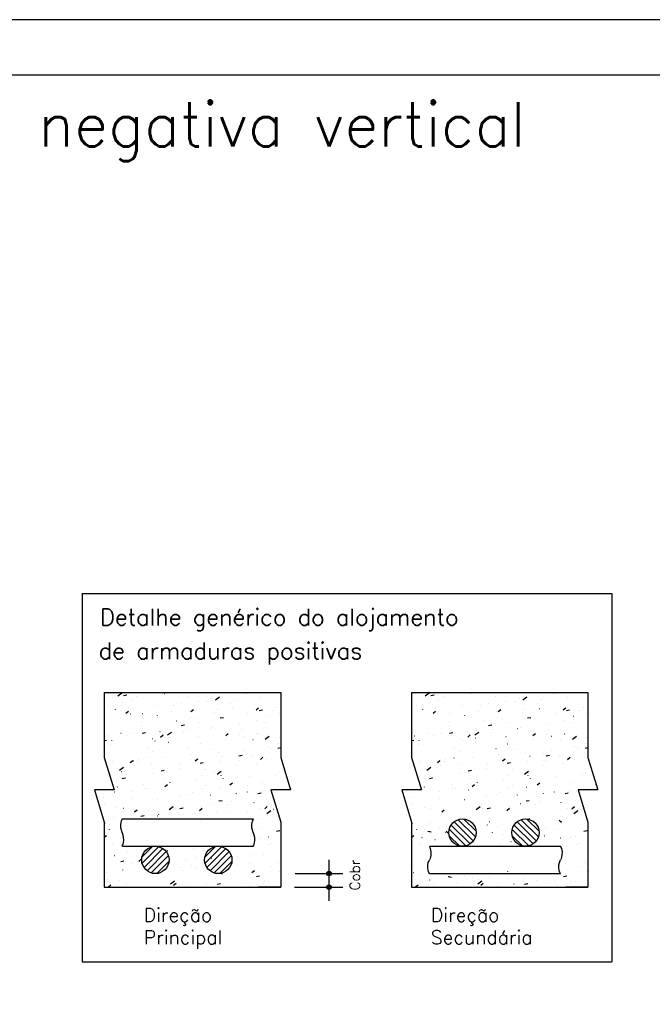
# Model space of a CAD drawing. Extents: x 0 to 84.1, y 0 to 59.4.
# Tile 9 of 10: x 52.1 to 63.5, y 41.5 to 59.4. Entities that reach past the tile are written whole.
import ezdxf

# ---------------------------------------------------------------- set-up
doc = ezdxf.new("R2010")
doc.units = 0
doc.header["$MEASUREMENT"] = 0
doc.layers.add('2', color=2, linetype='CONTINUOUS')
doc.layers.add('7', color=7, linetype='CONTINUOUS')
doc.styles.get("Standard").update_dxf_attribs({"font": 'ROMANS.SHX'})

msp = doc.modelspace()

# ---------------------------------------------------------------- linework, layer by layer
at = {"layer": '2', "linetype": 'Continuous'}
for p, q in [((84.100006, 59.400002), (0, 59.400002)), ((53.2, 48.983948), (62.805, 48.983948)), ((53.2, 48.983948), (53.2, 42.3)), ((62.805, 48.983948), (62.805, 42.3)), ((53.59889, 47.18758), (56.79889, 47.18758)), ((53.59889, 47.18758), (53.59889, 46.009642)), ((55.150629, 47.185884), (55.151237, 47.186677)), ((56.79889, 47.18758), (56.79889, 46.009642)), ((59.173387, 47.18758), (62.373387, 47.18758)), ((59.173387, 47.18758), (59.173387, 46.009642)), ((60.725125, 47.185884), (60.725734, 47.186677)), ((62.373387, 47.18758), (62.373387, 46.009642)), ((53.59889, 47.067398), (53.59889, 47.067398)), ((53.846571, 47.12817), (53.919213, 47.181305)), ((53.947479, 47.135157), (54.006377, 47.146606)), ((54.085376, 47.058444), (54.085507, 47.059436)), ((54.190843, 47.106954), (54.191451, 47.107748)), ((54.687855, 47.170258), (54.688831, 47.170474)), ((55.129131, 47.119933), (55.129262, 47.120924)), ((55.304903, 47.032752), (55.30588, 47.032968)), ((55.476049, 47.024036), (55.476657, 47.024829)), ((55.548977, 47.086862), (55.549954, 47.087078)), ((55.617858, 47.053686), (55.690499, 47.10682)), ((55.956702, 47.064492), (55.957311, 47.065286)), ((56.171516, 47.171011), (56.171647, 47.172003)), ((56.435835, 47.102966), (56.436443, 47.103759)), ((59.173387, 47.067398), (59.173387, 47.067398)), ((59.421068, 47.12817), (59.493709, 47.181305)), ((59.521976, 47.135157), (59.580874, 47.146606)), ((59.659873, 47.058444), (59.660003, 47.059436)), ((59.765339, 47.106954), (59.765948, 47.107748)), ((60.262352, 47.170258), (60.263328, 47.170474)), ((60.703628, 47.119933), (60.703759, 47.120924)), ((60.8794, 47.032752), (60.880376, 47.032968)), ((61.050545, 47.024036), (61.051154, 47.024829)), ((61.123474, 47.086862), (61.12445, 47.087078)), ((61.192354, 47.053686), (61.264995, 47.10682)), ((61.531199, 47.064492), (61.531808, 47.065286)), ((61.746013, 47.171011), (61.746144, 47.172003)), ((62.010331, 47.102966), (62.01094, 47.103759)), ((53.59889, 46.947), (53.59889, 46.947)), ((53.59889, 46.92884), (53.59889, 46.92884)), ((53.59889, 46.92884), (53.59889, 46.92884)), ((53.59889, 46.92884), (53.59889, 46.92884)), ((53.59889, 46.92145), (53.59889, 46.92145)), ((53.59889, 46.92145), (53.59889, 46.92145)), ((53.68227, 46.947325), (53.683247, 46.947541)), ((53.803162, 46.881467), (53.803292, 46.882458)), ((53.926344, 47.001435), (53.927321, 47.001651)), ((53.989343, 46.811915), (54.035306, 46.850482)), ((54.03713, 46.906633), (54.037739, 46.907426)), ((54.516262, 46.945106), (54.516871, 46.945899)), ((54.811006, 46.834371), (54.812005, 46.834415)), ((54.846917, 46.942955), (54.847047, 46.943947)), ((54.996916, 46.985562), (54.997525, 46.986356)), ((55.135697, 46.848547), (55.136696, 46.848591)), ((55.170887, 46.840954), (55.21685, 46.879521)), ((55.653204, 46.871142), (55.654203, 46.871186)), ((55.889302, 46.994034), (55.889432, 46.995025)), ((55.91707, 46.894164), (55.918046, 46.89438)), ((56.352432, 46.869993), (56.398394, 46.90856)), ((56.387504, 46.903203), (56.388503, 46.903246)), ((56.408503, 46.862496), (56.4674, 46.873945)), ((56.648493, 46.860699), (56.648624, 46.86169)), ((56.712195, 46.917379), (56.713194, 46.917422)), ((59.173387, 46.947), (59.173387, 46.947)), ((59.173387, 46.92884), (59.173387, 46.92884)), ((59.173387, 46.92884), (59.173387, 46.92884)), ((59.173387, 46.92884), (59.173387, 46.92884)), ((59.173387, 46.92145), (59.173387, 46.92145)), ((59.173387, 46.92145), (59.173387, 46.92145)), ((59.256767, 46.947325), (59.257743, 46.947541)), ((59.377658, 46.881467), (59.377789, 46.882458)), ((59.500841, 47.001435), (59.501817, 47.001651)), ((59.56384, 46.811915), (59.609803, 46.850482)), ((59.611627, 46.906633), (59.612236, 46.907426)), ((60.090759, 46.945106), (60.091368, 46.945899)), ((60.385503, 46.834371), (60.386502, 46.834415)), ((60.421414, 46.942955), (60.421544, 46.943947)), ((60.571413, 46.985562), (60.572022, 46.986356)), ((60.710194, 46.848547), (60.711193, 46.848591)), ((60.745384, 46.840954), (60.791347, 46.879521)), ((61.227701, 46.871142), (61.2287, 46.871186)), ((61.463798, 46.994034), (61.463929, 46.995025)), ((61.491567, 46.894164), (61.492543, 46.89438)), ((61.926928, 46.869993), (61.972891, 46.90856)), ((61.962001, 46.903203), (61.963, 46.903246)), ((61.982999, 46.862496), (62.041897, 46.873945)), ((62.22299, 46.860699), (62.22312, 46.86169)), ((62.286692, 46.917379), (62.287691, 46.917422)), ((53.59889, 46.781449), (53.59889, 46.781449)), ((53.59889, 46.781449), (53.59889, 46.781449)), ((53.59889, 46.654538), (53.59889, 46.654538)), ((53.59889, 46.654538), (53.59889, 46.654538)), ((54.076706, 46.802311), (54.077705, 46.802355)), ((54.294437, 46.808737), (54.295413, 46.808953)), ((54.564702, 46.765978), (54.564833, 46.766969)), ((54.911485, 46.671231), (54.912461, 46.671447)), ((55.155559, 46.725341), (55.156535, 46.725557)), ((55.243502, 46.720975), (55.24411, 46.721768)), ((55.607087, 46.817056), (55.607218, 46.818048)), ((55.701731, 46.725114), (55.760629, 46.736562)), ((56.203288, 46.799905), (56.203896, 46.800698)), ((56.366278, 46.683721), (56.366409, 46.684713)), ((56.534118, 46.756658), (56.535095, 46.756874)), ((56.778192, 46.810768), (56.779169, 46.810984)), ((59.173387, 46.781449), (59.173387, 46.781449)), ((59.173387, 46.781449), (59.173387, 46.781449)), ((59.173387, 46.654538), (59.173387, 46.654538)), ((59.173387, 46.654538), (59.173387, 46.654538)), ((59.651203, 46.802311), (59.652202, 46.802355)), ((59.868934, 46.808737), (59.86991, 46.808953)), ((60.139199, 46.765978), (60.13933, 46.766969)), ((60.485982, 46.671231), (60.486958, 46.671447)), ((60.730056, 46.725341), (60.731032, 46.725557)), ((60.817998, 46.720975), (60.818607, 46.721768)), ((61.181584, 46.817056), (61.181714, 46.818048)), ((61.276228, 46.725114), (61.335126, 46.736562)), ((61.777784, 46.799905), (61.778393, 46.800698)), ((61.940775, 46.683721), (61.940906, 46.684713)), ((62.108615, 46.756658), (62.109591, 46.756874)), ((62.352689, 46.810768), (62.353665, 46.810984)), ((53.59889, 46.484286), (53.59889, 46.484286)), ((54.282488, 46.589), (54.282618, 46.589991)), ((54.283716, 46.642045), (54.284324, 46.642838)), ((54.609135, 46.480196), (54.609744, 46.48099)), ((54.746165, 46.416072), (54.818806, 46.469207)), ((54.99496, 46.587731), (55.053857, 46.59918)), ((55.089789, 46.520653), (55.090398, 46.521446)), ((55.324872, 46.640078), (55.325003, 46.64107)), ((55.523652, 46.532643), (55.524628, 46.532859)), ((55.568921, 46.559126), (55.56953, 46.55992)), ((56.049575, 46.599583), (56.050184, 46.600376)), ((56.084064, 46.506743), (56.084194, 46.507735)), ((56.528707, 46.638056), (56.529316, 46.638849)), ((59.173387, 46.484286), (59.173387, 46.484286)), ((59.856984, 46.589), (59.857115, 46.589991)), ((59.858212, 46.642045), (59.858821, 46.642838)), ((60.183632, 46.480196), (60.184241, 46.48099)), ((60.320661, 46.416072), (60.393302, 46.469207)), ((60.569456, 46.587731), (60.628354, 46.59918)), ((60.664286, 46.520653), (60.664895, 46.521446)), ((60.899369, 46.640078), (60.8995, 46.64107)), ((61.098149, 46.532643), (61.099125, 46.532859)), ((61.143418, 46.559126), (61.144027, 46.55992)), ((61.624072, 46.599583), (61.624681, 46.600376)), ((61.658561, 46.506743), (61.658691, 46.507735)), ((62.103204, 46.638056), (62.103813, 46.638849)), ((53.59889, 46.380236), (53.59889, 46.380236)), ((53.59889, 46.380236), (53.59889, 46.380236)), ((53.59889, 46.335507), (53.59889, 46.335507)), ((53.59889, 46.316363), (53.640314, 46.324415)), ((53.59889, 46.313203), (53.59889, 46.313203)), ((53.59889, 46.313203), (53.59889, 46.313203)), ((53.649349, 46.401266), (53.649958, 46.40206)), ((53.735116, 46.319151), (53.736115, 46.319195)), ((53.901019, 46.447216), (53.901995, 46.447432)), ((54.000273, 46.412022), (54.000404, 46.413014)), ((54.130003, 46.441723), (54.130612, 46.442516)), ((54.288188, 46.450349), (54.347086, 46.461797)), ((54.469416, 46.351211), (54.470415, 46.351255)), ((54.518067, 46.30971), (54.519043, 46.309927)), ((54.619335, 46.378147), (54.665298, 46.416714)), ((54.762141, 46.36382), (54.763117, 46.364037)), ((54.794107, 46.365388), (54.795106, 46.365431)), ((55.042658, 46.463101), (55.042788, 46.464092)), ((55.311614, 46.387983), (55.312613, 46.388026)), ((55.80088, 46.407186), (55.846842, 46.445753)), ((55.801849, 46.329766), (55.80198, 46.330757)), ((56.045914, 46.420043), (56.046913, 46.420086)), ((56.1407, 46.395137), (56.141676, 46.395354)), ((56.296161, 46.334995), (56.296769, 46.335788)), ((56.370605, 46.434219), (56.371604, 46.434263)), ((56.384774, 46.449247), (56.38575, 46.449464)), ((56.517451, 46.341588), (56.590092, 46.394723)), ((56.769266, 46.365614), (56.769875, 46.366407)), ((59.173387, 46.380236), (59.173387, 46.380236)), ((59.173387, 46.380236), (59.173387, 46.380236)), ((59.173387, 46.335507), (59.173387, 46.335507)), ((59.173387, 46.316363), (59.214811, 46.324415)), ((59.173387, 46.313203), (59.173387, 46.313203)), ((59.173387, 46.313203), (59.173387, 46.313203)), ((59.223846, 46.401266), (59.224455, 46.40206)), ((59.309613, 46.319151), (59.310612, 46.319195)), ((59.475516, 46.447216), (59.476492, 46.447432)), ((59.57477, 46.412022), (59.5749, 46.413014)), ((59.7045, 46.441723), (59.705109, 46.442516)), ((59.862685, 46.450349), (59.921582, 46.461797)), ((60.043913, 46.351211), (60.044912, 46.351255)), ((60.092564, 46.30971), (60.09354, 46.309927)), ((60.193832, 46.378147), (60.239795, 46.416714)), ((60.336638, 46.36382), (60.337614, 46.364037)), ((60.368604, 46.365388), (60.369603, 46.365431)), ((60.617155, 46.463101), (60.617285, 46.464092)), ((60.886111, 46.387983), (60.88711, 46.388026)), ((61.375376, 46.407186), (61.421339, 46.445753)), ((61.376346, 46.329766), (61.376476, 46.330757)), ((61.620411, 46.420043), (61.62141, 46.420086)), ((61.715197, 46.395137), (61.716173, 46.395354)), ((61.870657, 46.334995), (61.871266, 46.335788)), ((61.945102, 46.434219), (61.946101, 46.434263)), ((61.959271, 46.449247), (61.960247, 46.449464)), ((62.091947, 46.341588), (62.164588, 46.394723)), ((62.343763, 46.365614), (62.344371, 46.366407)), ((53.718058, 46.235045), (53.718189, 46.236036)), ((54.376589, 46.177135), (54.377197, 46.177929)), ((54.760443, 46.286123), (54.760574, 46.287115)), ((55.130234, 46.171122), (55.13121, 46.171339)), ((55.336375, 46.256065), (55.336983, 46.256859)), ((55.519635, 46.152788), (55.519765, 46.15378)), ((56.142448, 46.134673), (56.143057, 46.135467)), ((56.56339, 46.214277), (56.56352, 46.215268)), ((56.615554, 46.165292), (56.616162, 46.166086)), ((56.749211, 46.177688), (56.79889, 46.187344)), ((56.752867, 46.256549), (56.753843, 46.256766)), ((59.292555, 46.235045), (59.292686, 46.236036)), ((59.951085, 46.177135), (59.951694, 46.177929)), ((60.33494, 46.286123), (60.335071, 46.287115)), ((60.704731, 46.171122), (60.705707, 46.171339)), ((60.910871, 46.256065), (60.91148, 46.256859)), ((61.094131, 46.152788), (61.094262, 46.15378)), ((61.716945, 46.134673), (61.717554, 46.135467)), ((62.137887, 46.214277), (62.138017, 46.215268)), ((62.19005, 46.165292), (62.190659, 46.166086)), ((62.323708, 46.177688), (62.373387, 46.187344)), ((62.327364, 46.256549), (62.32834, 46.256766)), ((53.59889, 46.105934), (53.59889, 46.105934)), ((53.59889, 46.105934), (53.59889, 46.105934)), ((53.59889, 46.105934), (53.59889, 46.105934)), ((53.59889, 46.009645), (53.777724, 45.420676)), ((53.742222, 45.936357), (53.742831, 45.93715)), ((54.067783, 45.91534), (54.113746, 45.953907)), ((54.124649, 45.948189), (54.125625, 45.948406)), ((54.196014, 45.932168), (54.196145, 45.933159)), ((54.222876, 45.976814), (54.223485, 45.977607)), ((54.368723, 46.002299), (54.369699, 46.002516)), ((54.478229, 46.109145), (54.478359, 46.110137)), ((54.702008, 46.015287), (54.702617, 46.01608)), ((55.182662, 46.055743), (55.183271, 46.056537)), ((55.23742, 45.97581), (55.23755, 45.976802)), ((55.249328, 45.944379), (55.29529, 45.982946)), ((55.661794, 46.094217), (55.662403, 46.09501)), ((55.704324, 45.936883), (55.705323, 45.936927)), ((55.747282, 46.033617), (55.748258, 46.033833)), ((55.991356, 46.087726), (55.992332, 46.087943)), ((56.029015, 45.951059), (56.030014, 45.951103)), ((56.04244, 46.040305), (56.101337, 46.051754)), ((56.281175, 46.037299), (56.281306, 46.03829)), ((56.430872, 45.973418), (56.476834, 46.011985)), ((56.546522, 45.973654), (56.547521, 45.973698)), ((56.79889, 46.009645), (56.977724, 45.420676)), ((59.173387, 46.105934), (59.173387, 46.105934)), ((59.173387, 46.105934), (59.173387, 46.105934)), ((59.173387, 46.105934), (59.173387, 46.105934)), ((59.173387, 46.009645), (59.35222, 45.420676)), ((59.316719, 45.936357), (59.317328, 45.93715)), ((59.64228, 45.91534), (59.688243, 45.953907)), ((59.699146, 45.948189), (59.700122, 45.948406)), ((59.770511, 45.932168), (59.770641, 45.933159)), ((59.797373, 45.976814), (59.797982, 45.977607)), ((59.94322, 46.002299), (59.944196, 46.002516)), ((60.052725, 46.109145), (60.052856, 46.110137)), ((60.276505, 46.015287), (60.277114, 46.01608)), ((60.757159, 46.055743), (60.757768, 46.056537)), ((60.811917, 45.97581), (60.812047, 45.976802)), ((60.823824, 45.944379), (60.869787, 45.982946)), ((61.236291, 46.094217), (61.2369, 46.09501)), ((61.278821, 45.936883), (61.27982, 45.936927)), ((61.321779, 46.033617), (61.322755, 46.033833)), ((61.565853, 46.087726), (61.566829, 46.087943)), ((61.603512, 45.951059), (61.604511, 45.951103)), ((61.616936, 46.040305), (61.675834, 46.051754)), ((61.855672, 46.037299), (61.855803, 46.03829)), ((62.005369, 45.973418), (62.051331, 46.011985)), ((62.121019, 45.973654), (62.122018, 45.973698)), ((62.373387, 46.009645), (62.552221, 45.420676)), ((53.648241, 45.847112), (53.648241, 45.847112)), ((53.648241, 45.847112), (53.648241, 45.847112)), ((53.648241, 45.847112), (53.648241, 45.847112)), ((53.649533, 45.842859), (53.649533, 45.842859)), ((53.649533, 45.842859), (53.649533, 45.842859)), ((53.649533, 45.842859), (53.649533, 45.842859)), ((53.655471, 45.823301), (53.655471, 45.823301)), ((53.661317, 45.804049), (53.661317, 45.804049)), ((53.661317, 45.804049), (53.661317, 45.804049)), ((53.661317, 45.804049), (53.661317, 45.804049)), ((53.874472, 45.778458), (53.947113, 45.831593)), ((53.913799, 45.75519), (53.91393, 45.756182)), ((54.127826, 45.868052), (54.128825, 45.868095)), ((54.452517, 45.882228), (54.453516, 45.882271)), ((54.628897, 45.76554), (54.687794, 45.776989)), ((54.736816, 45.809602), (54.737792, 45.809818)), ((54.955205, 45.798833), (54.955336, 45.799824)), ((54.970024, 45.904823), (54.971023, 45.904866)), ((55.335668, 45.902923), (55.394566, 45.914371)), ((55.429248, 45.791156), (55.429856, 45.791949)), ((55.645758, 45.703974), (55.718399, 45.757109)), ((55.998961, 45.860321), (55.999091, 45.861313)), ((56.359449, 45.895029), (56.360425, 45.895245)), ((59.222738, 45.847112), (59.222738, 45.847112)), ((59.222738, 45.847112), (59.222738, 45.847112)), ((59.222738, 45.847112), (59.222738, 45.847112)), ((59.22403, 45.842859), (59.22403, 45.842859)), ((59.22403, 45.842859), (59.22403, 45.842859)), ((59.22403, 45.842859), (59.22403, 45.842859)), ((59.229968, 45.823301), (59.229968, 45.823301)), ((59.235814, 45.804049), (59.235814, 45.804049)), ((59.235814, 45.804049), (59.235814, 45.804049)), ((59.235814, 45.804049), (59.235814, 45.804049)), ((59.448968, 45.778458), (59.521609, 45.831593)), ((59.488296, 45.75519), (59.488427, 45.756182)), ((59.702323, 45.868052), (59.703322, 45.868095)), ((60.027014, 45.882228), (60.028013, 45.882271)), ((60.203393, 45.76554), (60.262291, 45.776989)), ((60.311312, 45.809602), (60.312289, 45.809818)), ((60.529702, 45.798833), (60.529833, 45.799824)), ((60.544521, 45.904823), (60.54552, 45.904866)), ((60.910165, 45.902923), (60.969063, 45.914371)), ((61.003744, 45.791156), (61.004353, 45.791949)), ((61.220254, 45.703974), (61.292895, 45.757109)), ((61.573457, 45.860321), (61.573588, 45.861313)), ((61.933945, 45.895029), (61.934922, 45.895245)), ((53.706413, 45.655529), (53.706413, 45.655529)), ((53.716919, 45.62093), (53.716919, 45.62093)), ((53.726283, 45.59009), (53.726283, 45.59009)), ((53.727568, 45.585857), (53.727568, 45.585857)), ((53.727568, 45.585857), (53.727568, 45.585857)), ((53.727568, 45.585857), (53.727568, 45.585857)), ((53.731231, 45.586669), (53.732207, 45.586885)), ((53.922125, 45.628158), (53.981023, 45.639606)), ((53.975305, 45.640779), (53.976281, 45.640995)), ((54.469461, 45.712226), (54.47007, 45.713019)), ((54.672991, 45.621855), (54.673121, 45.622847)), ((55.275535, 45.590834), (55.276144, 45.591627)), ((55.353864, 45.672096), (55.35484, 45.672312)), ((55.597938, 45.726206), (55.598914, 45.726422)), ((55.716746, 45.683344), (55.716877, 45.684335)), ((55.754667, 45.629307), (55.755276, 45.630101)), ((56.227773, 45.659926), (56.228381, 45.66072)), ((56.700878, 45.690545), (56.701487, 45.691339)), ((56.759131, 45.734422), (56.759261, 45.735414)), ((59.28091, 45.655529), (59.28091, 45.655529)), ((59.291416, 45.62093), (59.291416, 45.62093)), ((59.30078, 45.59009), (59.30078, 45.59009)), ((59.302065, 45.585857), (59.302065, 45.585857)), ((59.302065, 45.585857), (59.302065, 45.585857)), ((59.302065, 45.585857), (59.302065, 45.585857)), ((59.305727, 45.586669), (59.306704, 45.586885)), ((59.496622, 45.628158), (59.555519, 45.639606)), ((59.549801, 45.640779), (59.550778, 45.640995)), ((60.043958, 45.712226), (60.044567, 45.713019)), ((60.247487, 45.621855), (60.247618, 45.622847)), ((60.850032, 45.590834), (60.850641, 45.591627)), ((60.928361, 45.672096), (60.929337, 45.672312)), ((61.172435, 45.726206), (61.173411, 45.726422)), ((61.291243, 45.683344), (61.291373, 45.684335)), ((61.329164, 45.629307), (61.329773, 45.630101)), ((61.802269, 45.659926), (61.802878, 45.66072)), ((62.275375, 45.690545), (62.275984, 45.691339)), ((62.333628, 45.734422), (62.333758, 45.735414)), ((53.777724, 45.420676), (53.420057, 45.420676)), ((53.420057, 45.420676), (53.59889, 44.831707)), ((53.835095, 45.471448), (53.835704, 45.472241)), ((54.110927, 45.399068), (54.111926, 45.399112)), ((54.315749, 45.511904), (54.316358, 45.512698)), ((54.343397, 45.448081), (54.344374, 45.448297)), ((54.390776, 45.444877), (54.390907, 45.445869)), ((54.628434, 45.421663), (54.629433, 45.421707)), ((54.697776, 45.481572), (54.743738, 45.520139)), ((54.794881, 45.550377), (54.79549, 45.551171)), ((55.362734, 45.453723), (55.363733, 45.453767)), ((55.434531, 45.506366), (55.434662, 45.507357)), ((55.687425, 45.467899), (55.688424, 45.467943)), ((55.87932, 45.510611), (55.925282, 45.549178)), ((55.96603, 45.533508), (55.967007, 45.533724)), ((56.204932, 45.490494), (56.205931, 45.490538)), ((56.476916, 45.557444), (56.477047, 45.558436)), ((56.583079, 45.396002), (56.584055, 45.396218)), ((56.977724, 45.420676), (56.620057, 45.420676)), ((56.620057, 45.420676), (56.79889, 44.831707)), ((56.694377, 45.420676), (56.694377, 45.420676)), ((56.717825, 45.420676), (56.717825, 45.420676)), ((56.717825, 45.420676), (56.717825, 45.420676)), ((56.718467, 45.420676), (56.718467, 45.420676)), ((56.827153, 45.450112), (56.828129, 45.450328)), ((56.919077, 45.420676), (56.919077, 45.420676)), ((56.939232, 45.522555), (56.940232, 45.522598)), ((56.943411, 45.420676), (56.943411, 45.420676)), ((59.35222, 45.420676), (58.994553, 45.420676)), ((58.994553, 45.420676), (59.173387, 44.831707)), ((59.409592, 45.471448), (59.410201, 45.472241)), ((59.685424, 45.399068), (59.686423, 45.399112)), ((59.890246, 45.511904), (59.890855, 45.512698)), ((59.917894, 45.448081), (59.91887, 45.448297)), ((59.965273, 45.444877), (59.965403, 45.445869)), ((60.202931, 45.421663), (60.20393, 45.421707)), ((60.272272, 45.481572), (60.318235, 45.520139)), ((60.369378, 45.550377), (60.369987, 45.551171)), ((60.937231, 45.453723), (60.93823, 45.453767)), ((61.009028, 45.506366), (61.009159, 45.507357)), ((61.261922, 45.467899), (61.262921, 45.467943)), ((61.453817, 45.510611), (61.499779, 45.549178)), ((61.540527, 45.533508), (61.541504, 45.533724)), ((61.779429, 45.490494), (61.780428, 45.490538)), ((62.051413, 45.557444), (62.051544, 45.558436)), ((62.157575, 45.396002), (62.158552, 45.396218)), ((62.552221, 45.420676), (62.194554, 45.420676)), ((62.194554, 45.420676), (62.373387, 44.831707)), ((62.268874, 45.420676), (62.268874, 45.420676)), ((62.292322, 45.420676), (62.292322, 45.420676)), ((62.292322, 45.420676), (62.292322, 45.420676)), ((62.292964, 45.420676), (62.292964, 45.420676)), ((62.401649, 45.450112), (62.402626, 45.450328)), ((62.493574, 45.420676), (62.493574, 45.420676)), ((62.513729, 45.522555), (62.514728, 45.522598)), ((62.517907, 45.420676), (62.517907, 45.420676)), ((53.431876, 45.38175), (53.431876, 45.38175)), ((53.435571, 45.369581), (53.435571, 45.369581)), ((53.435571, 45.369581), (53.435571, 45.369581)), ((53.435571, 45.369581), (53.435571, 45.369581)), ((53.470495, 45.254563), (53.470495, 45.254563)), ((53.581887, 45.279258), (53.582863, 45.279474)), ((53.786236, 45.384892), (53.787235, 45.384935)), ((54.108562, 45.2679), (54.108692, 45.268891)), ((54.562334, 45.247316), (54.562943, 45.24811)), ((54.960446, 45.310575), (54.961422, 45.310791)), ((55.152317, 45.329388), (55.152447, 45.33038)), ((55.20452, 45.364685), (55.205496, 45.364901)), ((55.52212, 45.326246), (55.522729, 45.32704)), ((55.676377, 45.218114), (55.735274, 45.229563)), ((55.995226, 45.356865), (55.995835, 45.357659)), ((56.194702, 45.380467), (56.194832, 45.381458)), ((56.383148, 45.355497), (56.442046, 45.366945)), ((56.468331, 45.387484), (56.46894, 45.388278)), ((59.006373, 45.38175), (59.006373, 45.38175)), ((59.010068, 45.369581), (59.010068, 45.369581)), ((59.010068, 45.369581), (59.010068, 45.369581)), ((59.010068, 45.369581), (59.010068, 45.369581)), ((59.044992, 45.254563), (59.044992, 45.254563)), ((59.156383, 45.279258), (59.15736, 45.279474)), ((59.360733, 45.384892), (59.361732, 45.384935)), ((59.683058, 45.2679), (59.683189, 45.268891)), ((60.136831, 45.247316), (60.13744, 45.24811)), ((60.534942, 45.310575), (60.535919, 45.310791)), ((60.726814, 45.329388), (60.726944, 45.33038)), ((60.779016, 45.364685), (60.779993, 45.364901)), ((61.096617, 45.326246), (61.097226, 45.32704)), ((61.250874, 45.218114), (61.309771, 45.229563)), ((61.569723, 45.356865), (61.570331, 45.357659)), ((61.769198, 45.380467), (61.769329, 45.381458)), ((61.957645, 45.355497), (62.016543, 45.366945)), ((62.042828, 45.387484), (62.043437, 45.388278)), ((53.526682, 45.069516), (53.526682, 45.069516)), ((53.526682, 45.069516), (53.526682, 45.069516)), ((53.526682, 45.069516), (53.526682, 45.069516)), ((53.602548, 45.168387), (53.603157, 45.16918)), ((53.826347, 45.090922), (53.826477, 45.091913)), ((53.949979, 45.08656), (53.950956, 45.086776)), ((54.146224, 45.018765), (54.192186, 45.057332)), ((54.408622, 45.046995), (54.409231, 45.047788)), ((54.774065, 45.066361), (54.846706, 45.119495)), ((54.870102, 45.152411), (54.870233, 45.153402)), ((54.887754, 45.085468), (54.888363, 45.086261)), ((54.969605, 45.080732), (55.028503, 45.09218)), ((55.327768, 45.047804), (55.37373, 45.086371)), ((55.368408, 45.125925), (55.369017, 45.126718)), ((55.572612, 45.171987), (55.573589, 45.172203)), ((55.841514, 45.156544), (55.842122, 45.157337)), ((55.912487, 45.203489), (55.912618, 45.204481)), ((56.314619, 45.187163), (56.315228, 45.187956)), ((56.433735, 45.088591), (56.434711, 45.088808)), ((56.509312, 45.076842), (56.555275, 45.11541)), ((56.545351, 44.991876), (56.617992, 45.045011)), ((56.597643, 45.039395), (56.598642, 45.039438)), ((56.671678, 45.070154), (56.671809, 45.071146)), ((59.101179, 45.069516), (59.101179, 45.069516)), ((59.101179, 45.069516), (59.101179, 45.069516)), ((59.101179, 45.069516), (59.101179, 45.069516)), ((59.177045, 45.168387), (59.177654, 45.16918)), ((59.400844, 45.090922), (59.400974, 45.091913)), ((59.524476, 45.08656), (59.525452, 45.086776)), ((59.72072, 45.018765), (59.766683, 45.057332)), ((60.348561, 45.066361), (60.421202, 45.119495)), ((60.444599, 45.152411), (60.44473, 45.153402)), ((60.462251, 45.085468), (60.46286, 45.086261)), ((60.544102, 45.080732), (60.603, 45.09218)), ((60.902265, 45.047804), (60.948227, 45.086371)), ((60.942905, 45.125925), (60.943514, 45.126718)), ((61.147109, 45.171987), (61.148085, 45.172203)), ((61.41601, 45.156544), (61.416619, 45.157337)), ((61.486984, 45.203489), (61.487114, 45.204481)), ((61.889116, 45.187163), (61.889724, 45.187956)), ((62.008231, 45.088591), (62.009208, 45.088808)), ((62.083809, 45.076842), (62.129771, 45.11541)), ((62.119847, 44.991876), (62.192488, 45.045011)), ((62.172139, 45.039395), (62.173138, 45.039438)), ((62.246175, 45.070154), (62.246306, 45.071146)), ((53.548531, 44.997561), (53.548531, 44.997561)), ((53.548531, 44.997561), (53.548531, 44.997561)), ((53.553141, 44.982375), (53.553141, 44.982375)), ((53.553141, 44.982375), (53.553141, 44.982375)), ((53.575888, 44.907462), (53.575888, 44.907462)), ((53.769337, 44.915908), (53.770336, 44.915952)), ((53.921943, 44.891504), (56.075352, 44.891504)), ((53.927968, 45.006538), (53.928577, 45.007331)), ((54.262834, 44.943349), (54.321731, 44.954798)), ((54.286844, 44.938503), (54.287843, 44.938547)), ((54.567027, 44.949054), (54.568004, 44.949271)), ((54.587888, 44.975433), (54.588018, 44.976424)), ((54.811101, 45.003164), (54.812078, 45.003381)), ((55.021144, 44.970563), (55.022143, 44.970607)), ((55.345835, 44.98474), (55.346834, 44.984783)), ((55.630272, 45.026511), (55.630403, 45.027503)), ((55.863342, 45.007334), (55.864341, 45.007378)), ((56.075352, 44.891504), (56.300448, 44.891504)), ((56.189661, 45.034481), (56.190637, 45.034698)), ((56.389464, 44.893176), (56.389594, 44.894168)), ((59.123027, 44.997561), (59.123027, 44.997561)), ((59.123027, 44.997561), (59.123027, 44.997561)), ((59.127638, 44.982375), (59.127638, 44.982375)), ((59.127638, 44.982375), (59.127638, 44.982375)), ((59.150385, 44.907462), (59.150385, 44.907462)), ((60.021895, 44.877555), (60.333408, 44.566042)), ((60.124377, 44.88821), (60.344063, 44.668523)), ((61.164387, 44.877555), (61.4759, 44.566042)), ((61.266869, 44.88821), (61.486555, 44.668524)), ((61.314559, 44.897217), (61.314428, 44.898208)), ((61.850038, 44.872716), (61.896001, 44.834149)), ((53.59889, 44.831707), (53.59889, 43.653773)), ((53.59889, 44.814292), (53.61496, 44.817415)), ((53.59889, 44.734423), (53.59889, 44.734423)), ((53.59889, 44.734423), (53.59889, 44.734423)), ((53.59889, 44.734423), (53.59889, 44.734423)), ((53.695421, 44.703477), (53.69603, 44.70427)), ((55.348058, 44.849534), (55.348188, 44.850525)), ((56.399943, 44.712416), (56.400552, 44.713209)), ((56.723857, 44.670688), (56.782755, 44.682137)), ((56.79889, 44.831707), (56.79889, 43.653773)), ((59.173387, 44.831707), (59.173387, 43.653773)), ((59.173387, 44.814292), (59.189456, 44.817415)), ((59.173387, 44.734423), (59.173387, 44.734423)), ((59.173387, 44.734423), (59.173387, 44.734423)), ((59.173387, 44.734423), (59.173387, 44.734423)), ((59.269918, 44.703477), (59.270527, 44.70427)), ((59.511612, 44.825371), (59.511482, 44.826362)), ((59.68882, 44.713495), (59.688211, 44.714288)), ((59.858939, 44.7011), (60.156953, 44.403086)), ((59.893739, 44.779437), (60.23529, 44.437885)), ((59.948581, 44.837732), (60.293585, 44.492728)), ((59.967831, 44.703366), (59.966855, 44.703583)), ((60.238151, 44.772544), (60.237152, 44.772587)), ((60.553018, 44.781728), (60.552887, 44.782719)), ((60.584879, 44.840872), (60.583903, 44.841088)), ((60.755658, 44.749949), (60.754659, 44.749993)), ((60.828953, 44.786762), (60.827977, 44.786979)), ((61.001431, 44.7011), (61.299445, 44.403086)), ((61.036231, 44.779437), (61.377782, 44.437886)), ((61.091073, 44.837732), (61.436077, 44.492728)), ((61.489958, 44.717889), (61.488959, 44.717932)), ((61.596773, 44.720239), (61.596643, 44.721231)), ((61.814649, 44.703712), (61.81365, 44.703756)), ((62.298354, 44.670688), (62.357251, 44.682137)), ((62.373387, 44.831707), (62.373387, 43.653773)), ((53.59889, 44.559497), (53.640634, 44.594525)), ((53.59889, 44.577675), (53.59889, 44.577675)), ((53.59889, 44.577675), (53.59889, 44.577675)), ((53.59889, 44.577675), (53.59889, 44.577675)), ((56.408409, 44.534373), (56.409385, 44.534589)), ((56.580743, 44.570411), (56.581742, 44.570455)), ((59.173387, 44.559497), (59.215131, 44.594525)), ((59.173387, 44.577675), (59.173387, 44.577675)), ((59.173387, 44.577675), (59.173387, 44.577675)), ((59.173387, 44.577675), (59.173387, 44.577675)), ((59.355664, 44.564778), (59.354688, 44.564995)), ((59.3634, 44.551646), (59.362791, 44.55244)), ((59.471267, 44.669849), (59.530165, 44.6584)), ((59.599738, 44.510668), (59.598762, 44.510885)), ((59.793827, 44.648393), (59.793696, 44.649384)), ((59.799161, 44.668818), (59.845123, 44.630251)), ((59.858627, 44.588274), (60.044127, 44.402774)), ((60.642579, 44.642419), (60.64197, 44.643213)), ((60.835233, 44.60475), (60.835102, 44.605742)), ((61.001119, 44.588274), (61.186619, 44.402774)), ((61.115684, 44.6118), (61.115075, 44.612594)), ((61.58879, 44.581181), (61.588181, 44.581974)), ((61.590464, 44.617939), (61.589488, 44.618156)), ((61.878988, 44.543262), (61.878857, 44.544253)), ((62.061895, 44.550562), (62.061286, 44.551355)), ((62.15524, 44.570411), (62.156239, 44.570455)), ((53.59889, 44.460121), (53.59889, 44.460121)), ((53.59889, 44.460121), (53.59889, 44.460121)), ((53.59889, 44.460121), (53.59889, 44.460121)), ((53.59889, 44.440221), (53.59889, 44.440221)), ((53.59889, 44.440221), (53.59889, 44.440221)), ((53.741244, 44.4445), (53.741374, 44.445491)), ((53.931042, 44.395504), (56.075352, 44.395504)), ((53.945254, 44.455343), (53.946253, 44.455387)), ((54.284131, 44.202733), (54.469631, 44.388233)), ((54.284442, 44.089908), (54.582456, 44.387921)), ((54.319242, 44.01157), (54.660793, 44.353122)), ((55.221186, 44.348117), (55.221794, 44.34891)), ((55.426623, 44.202733), (55.612123, 44.388233)), ((55.426934, 44.089908), (55.724948, 44.387922)), ((55.461734, 44.01157), (55.803286, 44.353122)), ((55.54282, 44.362243), (55.54295, 44.363235)), ((56.075352, 44.395504), (56.300448, 44.395504)), ((56.586575, 44.423732), (56.586706, 44.424723)), ((56.640502, 44.439974), (56.64111, 44.440767)), ((59.173387, 44.460121), (59.173387, 44.460121)), ((59.173387, 44.460121), (59.173387, 44.460121)), ((59.173387, 44.460121), (59.173387, 44.460121)), ((59.173387, 44.440221), (59.173387, 44.440221)), ((59.173387, 44.440221), (59.173387, 44.440221)), ((59.315741, 44.4445), (59.315871, 44.445491)), ((59.505539, 44.395504), (61.649849, 44.395504)), ((59.52075, 44.335621), (59.519751, 44.335664)), ((60.323186, 44.472717), (60.322577, 44.47351)), ((60.796291, 44.442098), (60.795682, 44.442891)), ((60.978297, 44.479351), (60.977321, 44.479568)), ((61.117447, 44.427773), (61.117317, 44.428764)), ((61.649849, 44.395504), (61.874945, 44.395504)), ((62.161072, 44.423732), (62.161203, 44.424723)), ((62.214998, 44.439974), (62.215607, 44.440767)), ((53.59889, 44.20676), (53.59889, 44.20676)), ((53.59889, 44.185819), (53.59889, 44.185819)), ((53.59889, 44.185819), (53.59889, 44.185819)), ((53.59889, 44.185819), (53.59889, 44.185819)), ((53.780191, 44.226013), (53.781167, 44.226229)), ((53.788294, 44.238568), (53.788903, 44.239361)), ((54.024265, 44.280123), (54.025241, 44.280339)), ((54.224664, 44.122189), (54.270626, 44.160757)), ((54.374084, 43.953275), (54.719089, 44.29828)), ((54.447398, 43.913452), (54.758911, 44.224965)), ((54.74808, 44.317498), (54.748689, 44.318291)), ((55.067473, 44.147795), (55.068082, 44.148588)), ((55.260605, 44.185266), (55.260736, 44.186257)), ((55.402824, 44.31144), (55.4038, 44.311656)), ((55.516576, 43.953275), (55.86158, 44.29828)), ((55.540579, 44.178414), (55.541187, 44.179207)), ((55.58989, 43.913452), (55.901403, 44.224965)), ((56.013684, 44.209033), (56.014293, 44.209826)), ((56.014991, 44.172852), (56.015967, 44.173068)), ((56.304361, 44.246754), (56.304491, 44.247746)), ((56.486789, 44.239652), (56.487398, 44.240445)), ((57.675579, 44.152797), (57.675579, 43.403773)), ((59.173387, 44.20676), (59.173387, 44.20676)), ((59.173387, 44.185819), (59.173387, 44.185819)), ((59.173387, 44.185819), (59.173387, 44.185819)), ((59.173387, 44.185819), (59.173387, 44.185819)), ((61.983882, 44.256418), (61.982906, 44.256635)), ((53.59889, 44.063256), (53.59889, 44.063256)), ((53.59889, 43.991731), (53.59889, 43.991731)), ((53.59889, 43.991731), (53.59889, 43.991731)), ((53.59889, 43.971975), (53.59889, 43.971975)), ((53.59889, 43.971975), (53.59889, 43.971975)), ((53.603664, 43.972183), (53.604663, 43.972227)), ((53.634582, 44.038246), (53.635191, 44.039039)), ((53.896771, 44.121159), (53.955668, 44.132607)), ((54.113714, 44.076719), (54.114323, 44.077513)), ((54.219199, 44.141623), (54.21933, 44.142615)), ((54.392358, 44.087425), (54.393334, 44.087641)), ((54.54988, 43.902797), (54.769567, 44.122484)), ((54.662655, 44.01842), (54.663654, 44.018464)), ((54.978391, 44.008288), (54.978521, 44.00928)), ((55.180162, 44.041015), (55.181161, 44.041059)), ((55.25348, 44.004029), (55.254456, 44.004245)), ((55.692372, 43.902797), (55.912058, 44.122484)), ((55.914463, 44.073075), (55.915462, 44.073119)), ((56.022146, 44.069777), (56.022277, 44.070768)), ((56.239153, 44.087251), (56.240152, 44.087295)), ((56.632039, 44.035346), (56.633015, 44.035562)), ((56.75666, 44.109846), (56.757659, 44.10989)), ((59.173387, 44.063256), (59.173387, 44.063256)), ((59.173387, 43.991731), (59.173387, 43.991731)), ((59.173387, 43.991731), (59.173387, 43.991731)), ((59.173387, 43.971975), (59.173387, 43.971975)), ((59.173387, 43.971975), (59.173387, 43.971975)), ((59.178161, 43.972183), (59.17916, 43.972227)), ((59.209079, 44.038246), (59.209688, 44.039039)), ((61.975049, 44.077798), (61.97444, 44.078592)), ((62.206536, 44.035346), (62.207512, 44.035562)), ((62.331157, 44.109846), (62.332156, 44.10989)), ((53.59889, 43.911517), (53.59889, 43.911517)), ((53.630847, 43.918602), (53.631823, 43.918818)), ((53.65477, 43.787668), (53.654901, 43.788659)), ((53.936985, 43.964645), (53.937115, 43.965637)), ((54.696176, 43.83131), (54.696307, 43.832302)), ((55.009406, 43.949919), (55.010382, 43.950135)), ((55.621573, 43.811331), (55.622549, 43.811547)), ((55.739931, 43.892799), (55.740062, 43.89379)), ((56.275541, 43.918291), (56.321504, 43.956858)), ((56.357794, 43.848498), (56.416692, 43.859946)), ((56.782316, 43.943877), (56.782447, 43.944869)), ((57.062507, 43.902797), (57.925579, 43.902797)), ((59.173387, 43.911517), (59.173387, 43.911517)), ((59.205344, 43.918602), (59.20632, 43.918818)), ((59.229267, 43.787668), (59.229398, 43.788659)), ((59.344833, 43.875056), (59.343834, 43.875099)), ((59.49644, 43.899504), (61.649849, 43.899504)), ((59.83733, 43.847658), (59.896228, 43.836209)), ((59.86234, 43.852461), (59.861341, 43.852504)), ((60.142501, 43.841737), (60.141524, 43.841953)), ((60.162515, 43.814583), (60.162384, 43.815574)), ((60.270673, 43.83131), (60.270803, 43.832302)), ((60.386575, 43.787627), (60.385598, 43.787843)), ((60.59664, 43.8204), (60.595641, 43.820444)), ((60.921331, 43.806224), (60.920332, 43.806268)), ((60.922685, 43.940482), (60.922555, 43.941474)), ((61.19607, 43.811331), (61.197046, 43.811547)), ((61.649849, 43.899504), (61.874945, 43.899504)), ((61.932291, 43.848498), (61.991188, 43.859946)), ((61.964091, 43.89684), (61.963961, 43.897831)), ((62.356813, 43.943877), (62.356944, 43.944869)), ((53.59889, 43.653773), (56.79889, 43.653773)), ((53.637143, 43.653773), (53.637143, 43.653773)), ((53.637143, 43.653773), (53.637143, 43.653773)), ((53.666426, 43.653773), (53.666426, 43.653773)), ((53.673112, 43.659382), (53.719074, 43.69795)), ((53.673576, 43.653773), (53.673576, 43.653773)), ((53.673576, 43.653773), (53.673576, 43.653773)), ((53.789176, 43.653773), (53.789176, 43.653773)), ((53.789176, 43.653773), (53.789176, 43.653773)), ((53.789176, 43.653773), (53.789176, 43.653773)), ((53.881167, 43.773658), (53.881776, 43.774452)), ((53.896058, 43.653773), (53.896058, 43.653773)), ((53.896058, 43.653773), (53.896058, 43.653773)), ((53.99894, 43.725904), (53.999916, 43.72612)), ((54.154973, 43.653773), (54.154973, 43.653773)), ((54.154973, 43.653773), (54.154973, 43.653773)), ((54.238786, 43.653773), (54.238786, 43.653773)), ((54.238786, 43.653773), (54.238786, 43.653773)), ((54.413888, 43.653773), (54.413888, 43.653773)), ((54.413962, 43.654333), (54.414092, 43.655324)), ((54.672803, 43.653773), (54.672803, 43.653773)), ((54.688397, 43.653773), (54.688397, 43.653773)), ((54.688397, 43.653773), (54.688397, 43.653773)), ((54.716005, 43.653773), (54.716005, 43.653773)), ((54.801965, 43.716649), (54.874606, 43.769783)), ((54.813363, 43.653773), (54.813363, 43.653773)), ((54.854656, 43.688421), (54.900619, 43.726988)), ((54.910873, 43.653773), (54.910873, 43.653773)), ((54.910873, 43.653773), (54.910873, 43.653773)), ((54.931718, 43.653773), (54.931718, 43.653773)), ((55.138007, 43.653773), (55.138007, 43.653773)), ((55.152798, 43.673048), (55.153406, 43.673841)), ((55.190633, 43.653773), (55.190633, 43.653773)), ((55.356021, 43.653773), (55.356021, 43.653773)), ((55.449548, 43.653773), (55.449548, 43.653773)), ((55.449548, 43.653773), (55.449548, 43.653773)), ((55.449548, 43.653773), (55.449548, 43.653773)), ((55.457717, 43.715821), (55.457847, 43.716813)), ((55.587618, 43.653773), (55.587618, 43.653773)), ((55.625903, 43.703667), (55.626512, 43.70446)), ((55.651022, 43.711115), (55.70992, 43.722564)), ((55.708463, 43.653773), (55.708463, 43.653773)), ((55.708463, 43.653773), (55.708463, 43.653773)), ((55.708463, 43.653773), (55.708463, 43.653773)), ((55.9603, 43.653773), (55.9603, 43.653773)), ((55.967378, 43.653773), (55.967378, 43.653773)), ((55.967378, 43.653773), (55.967378, 43.653773)), ((55.967378, 43.653773), (55.967378, 43.653773)), ((56.037228, 43.653773), (56.037228, 43.653773)), ((56.099008, 43.734286), (56.099617, 43.735079)), ((56.148169, 43.653773), (56.148169, 43.653773)), ((56.148169, 43.653773), (56.148169, 43.653773)), ((56.148169, 43.653773), (56.148169, 43.653773)), ((56.226293, 43.653773), (56.226293, 43.653773)), ((56.226293, 43.653773), (56.226293, 43.653773)), ((56.226293, 43.653773), (56.226293, 43.653773)), ((56.238621, 43.673825), (56.239597, 43.674042)), ((56.79889, 43.653773), (56.39889, 43.653773)), ((56.482695, 43.727935), (56.483671, 43.728152)), ((56.485208, 43.653773), (56.485208, 43.653773)), ((56.485208, 43.653773), (56.485208, 43.653773)), ((56.486839, 43.653773), (56.486839, 43.653773)), ((56.500102, 43.7669), (56.500232, 43.767891)), ((56.572114, 43.764905), (56.572722, 43.765698)), ((56.58912, 43.653773), (56.58912, 43.653773)), ((56.744123, 43.653773), (56.744123, 43.653773)), ((56.744123, 43.653773), (56.744123, 43.653773)), ((57.04889, 43.653773), (57.925579, 43.653773)), ((59.173387, 43.653773), (62.373387, 43.653773)), ((59.211639, 43.653773), (59.211639, 43.653773)), ((59.211639, 43.653773), (59.211639, 43.653773)), ((59.240923, 43.653773), (59.240923, 43.653773)), ((59.247609, 43.659382), (59.293571, 43.69795)), ((59.248073, 43.653773), (59.248073, 43.653773)), ((59.248073, 43.653773), (59.248073, 43.653773)), ((59.363673, 43.653773), (59.363673, 43.653773)), ((59.363673, 43.653773), (59.363673, 43.653773)), ((59.363673, 43.653773), (59.363673, 43.653773)), ((59.455664, 43.773658), (59.456273, 43.774452)), ((59.470554, 43.653773), (59.470554, 43.653773)), ((59.470554, 43.653773), (59.470554, 43.653773)), ((59.503074, 43.783676), (59.502465, 43.784469)), ((59.573436, 43.725904), (59.574413, 43.72612)), ((59.729469, 43.653773), (59.729469, 43.653773)), ((59.729469, 43.653773), (59.729469, 43.653773)), ((59.813283, 43.653773), (59.813283, 43.653773)), ((59.813283, 43.653773), (59.813283, 43.653773)), ((59.983728, 43.743219), (59.983119, 43.744013)), ((59.988385, 43.653773), (59.988385, 43.653773)), ((59.988458, 43.654333), (59.988589, 43.655324)), ((60.2473, 43.653773), (60.2473, 43.653773)), ((60.262894, 43.653773), (60.262894, 43.653773)), ((60.262894, 43.653773), (60.262894, 43.653773)), ((60.290502, 43.653773), (60.290502, 43.653773)), ((60.376461, 43.716649), (60.449102, 43.769783)), ((60.38786, 43.653773), (60.38786, 43.653773)), ((60.429153, 43.688421), (60.475115, 43.726988)), ((60.48537, 43.653773), (60.48537, 43.653773)), ((60.48537, 43.653773), (60.48537, 43.653773)), ((60.506215, 43.653773), (60.506215, 43.653773)), ((60.712504, 43.653773), (60.712504, 43.653773)), ((60.727294, 43.673048), (60.727903, 43.673841)), ((60.76513, 43.653773), (60.76513, 43.653773)), ((60.930518, 43.653773), (60.930518, 43.653773)), ((61.024045, 43.653773), (61.024045, 43.653773)), ((61.024045, 43.653773), (61.024045, 43.653773)), ((61.024045, 43.653773), (61.024045, 43.653773)), ((61.032214, 43.715821), (61.032344, 43.716813)), ((61.162115, 43.653773), (61.162115, 43.653773)), ((61.2004, 43.703667), (61.201009, 43.70446)), ((61.2049, 43.763505), (61.204769, 43.764496)), ((61.225519, 43.711115), (61.284417, 43.722564)), ((61.28296, 43.653773), (61.28296, 43.653773)), ((61.28296, 43.653773), (61.28296, 43.653773)), ((61.28296, 43.653773), (61.28296, 43.653773)), ((61.438838, 43.783629), (61.437839, 43.783673)), ((61.534797, 43.653773), (61.534797, 43.653773)), ((61.541875, 43.653773), (61.541875, 43.653773)), ((61.541875, 43.653773), (61.541875, 43.653773)), ((61.541875, 43.653773), (61.541875, 43.653773)), ((61.611725, 43.653773), (61.611725, 43.653773)), ((61.673505, 43.734286), (61.674114, 43.735079)), ((61.722666, 43.653773), (61.722666, 43.653773)), ((61.722666, 43.653773), (61.722666, 43.653773)), ((61.722666, 43.653773), (61.722666, 43.653773)), ((61.765134, 43.75631), (61.764157, 43.756526)), ((61.80079, 43.653773), (61.80079, 43.653773)), ((61.80079, 43.653773), (61.80079, 43.653773)), ((61.80079, 43.653773), (61.80079, 43.653773)), ((61.813118, 43.673825), (61.814094, 43.674042)), ((62.373387, 43.653773), (61.973387, 43.653773)), ((62.057192, 43.727935), (62.058168, 43.728152)), ((62.059705, 43.653773), (62.059705, 43.653773)), ((62.059705, 43.653773), (62.059705, 43.653773)), ((62.061336, 43.653773), (62.061336, 43.653773)), ((62.074598, 43.7669), (62.074729, 43.767891)), ((62.14661, 43.764905), (62.147219, 43.765698)), ((62.163617, 43.653773), (62.163617, 43.653773)), ((62.31862, 43.653773), (62.31862, 43.653773)), ((62.31862, 43.653773), (62.31862, 43.653773)), ((53.2, 42.3), (62.805, 42.3))]:
    msp.add_line(p, q, dxfattribs=at)
for points in [[(83.100006, 1), (2.5, 1), (2.5, 58.400002), (83.100006, 58.400002), (83.100006, 1)], [(53.921943, 44.891504), (53.912845, 44.872104), (53.905681, 44.853137), (53.898291, 44.826694), (53.892129, 44.782563), (53.893799, 44.734016), (53.902612, 44.691639), (53.909558, 44.671074), (53.921943, 44.643504)], [(56.300448, 44.891504), (56.29135, 44.872104), (56.284186, 44.853137), (56.276796, 44.826694), (56.270634, 44.782563), (56.272303, 44.734016), (56.281117, 44.691639), (56.288063, 44.671074), (56.300448, 44.643504)], [(53.921943, 44.395504), (53.931042, 44.414903), (53.938205, 44.433871), (53.945595, 44.460313), (53.951758, 44.504444), (53.950088, 44.552991), (53.941275, 44.595369), (53.934328, 44.615933), (53.921943, 44.643503)], [(56.300448, 44.395504), (56.309547, 44.414903), (56.31671, 44.433871), (56.324099, 44.460313), (56.330263, 44.504444), (56.328593, 44.552991), (56.31978, 44.595369), (56.312832, 44.615933), (56.300448, 44.643503)], [(59.49644, 44.395504), (59.505539, 44.376105), (59.512702, 44.357137), (59.520091, 44.330694), (59.526254, 44.286564), (59.524585, 44.238016), (59.515772, 44.195639), (59.508824, 44.175074), (59.49644, 44.147504)], [(61.874945, 44.395504), (61.884044, 44.376105), (61.891207, 44.357137), (61.898596, 44.330694), (61.904759, 44.286564), (61.90309, 44.238016), (61.894277, 44.195639), (61.887329, 44.175074), (61.874945, 44.147504)], [(59.49644, 43.899504), (59.487341, 43.918903), (59.480177, 43.937871), (59.472788, 43.964313), (59.466626, 44.008444), (59.468295, 44.056991), (59.477109, 44.099369), (59.484055, 44.119933), (59.49644, 44.147503)], [(61.874945, 43.899504), (61.865847, 43.918903), (61.858683, 43.937871), (61.851293, 43.964313), (61.845131, 44.008444), (61.8468, 44.056991), (61.855614, 44.099369), (61.86256, 44.119933), (61.874945, 44.147503)]]:
    msp.add_lwpolyline(points, dxfattribs=at)
for centre, radius in [((60.099357, 44.643504), 0.248), ((61.241849, 44.643504), 0.248), ((54.52486, 44.147504), 0.248), ((55.667352, 44.147504), 0.248), ((57.675579, 43.902797), 0.04), ((57.675579, 43.902797), 0.02), ((57.675579, 43.653773), 0.04), ((57.675579, 43.653773), 0.02)]:
    msp.add_circle(centre, radius, dxfattribs=at)

# ---------------------------------------------------------------- texts
for s, height, p in [('Detalhe genérico do alojamento', 0.3, (53.520972, 48.405522)), ('de armaduras positivas', 0.3, (53.497427, 47.79334)), ('Direção ', 0.25, (54.313216, 43.023422)), ('Direção ', 0.25, (59.524145, 43.023422)), ('Secundária', 0.25, (59.524145, 42.61684)), ('Principal', 0.25, (54.313216, 42.61684))]:
    msp.add_text(s, height=height, dxfattribs=at).set_placement(p)
msp.add_text('Cobr', height=0.18, rotation=90, dxfattribs=at).set_placement((58.234651, 43.595684))
at = {"layer": '7', "linetype": 'Continuous'}
msp.add_text('NIVEL RUA - Armadura negativa vertical', height=0.8, dxfattribs=at).set_placement((39.2, 57.1))

doc.saveas('drawing.dxf')
